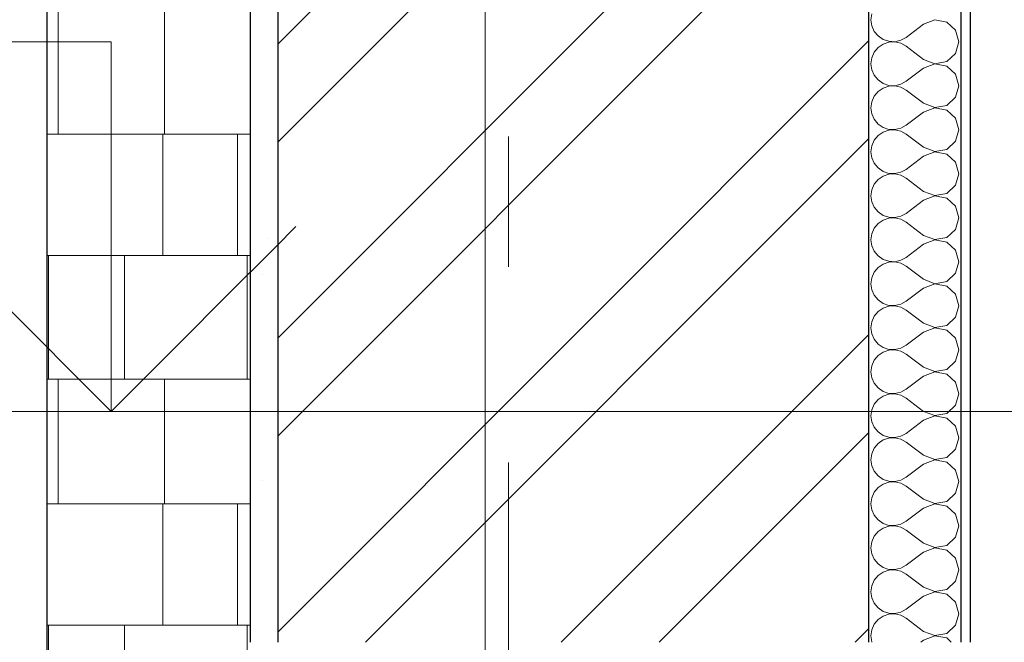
# Model space of a CAD drawing. Header units: millimetres. Extents: x -28821 to 130709, y -7627 to 10914.
# Tile 90 of 111: x 115726 to 116792, y 944 to 1618. Entities that reach past the tile are written whole.
import ezdxf
from ezdxf.enums import TextEntityAlignment as Align

# ---------------------------------------------------------------- set-up
doc = ezdxf.new("R2010")
doc.units = ezdxf.units.MM
doc.header["$MEASUREMENT"] = 0
doc.set_wipeout_variables(frame=1)
doc.linetypes.add('Wipeout_Contour', pattern=[1000, 0, -1000])
doc.linetypes.add('Штрих-Штриховая', pattern=[1093.611073, 529.166651, -211.666656, 141.111112, -211.666656])
for name, color, linetype, lineweight in [('2D - Общий_Ном._пера__74', 255, 'Continuous', 0), ('Конструктив - Стены Несущие_Ном._пера__101', 253, 'Continuous', 5), ('Конструктив - Стены Несущие_Ном._пера__21', 7, 'Continuous', 30), ('Новый_1_  перегородки НОВЫЕ_Ном._пера__1', 7, 'Continuous', 15), ('Новый_1_  перегородки НОВЫЕ_Ном._пера__21', 7, 'Continuous', 30), ('Размер - Осевые Размеры_Ном._пера__1', 7, 'Continuous', 15), ('Размер - Отметка Уровня_Ном._пера__120', 7, 'Continuous', 5), ('Элемент Модели - Оси_Ном._пера__1', 7, 'Continuous', 15), ('Элемент Модели - Оси_Ном._пера__2', 8, 'Continuous', 15)]:
    doc.layers.add(name, color=color, linetype=linetype, lineweight=lineweight)
for name, color, linetype in [('Конструктив - Стены Несущие', 7, 'Continuous'), ('Новый_1_  перегородки НОВЫЕ', 7, 'Continuous'), ('Размер - Осевые Размеры', 7, 'Continuous'), ('Размер - Отметка Уровня', 7, 'Continuous'), ('Элемент Модели - Оси', 7, 'Continuous')]:
    doc.layers.add(name, color=color, linetype=linetype)
doc.styles.add('СГЕНЕРИР_СТИЛЬ_1', font='arial.ttf')
doc.styles.add('СГЕНЕРИР_СТИЛЬ_3', font='calibri.ttf')
doc.dimstyles.new('СГЕНЕРИР_СТИЛЬ__5', dxfattribs={"dimtxt": 220.000005, "dimasz": 95, "dimexe": 0.18, "dimexo": 50, "dimgap": 0, "dimtad": 1, "dimdec": 0, "dimzin": 0, "dimdsep": 46, "dimtxsty": 'СГЕНЕРИР_СТИЛЬ_3', "dimblk": 'ARROWHEAD_6', "dimblk1": 'ARROWHEAD_6', "dimblk2": 'ARROWHEAD_6', "dimcen": 0.09, "dimclrd": 7, "dimclre": 7, "dimclrt": 7, "dimazin": 0, "dimtfac": 1, "dimtdec": 4, "dimtmove": 0, "dimatfit": 3, "dimfxl": 1, "dimtolj": 1, "dimtzin": 0, "dimarcsym": 0})
doc.dimstyles.new('СГЕНЕРИР_СТИЛЬ__6', dxfattribs={"dimtxt": 220.000005, "dimasz": 95, "dimexe": 0.18, "dimexo": 50, "dimgap": 0, "dimtad": 1, "dimtih": 1, "dimtoh": 1, "dimdec": 0, "dimzin": 0, "dimdsep": 46, "dimtxsty": 'СГЕНЕРИР_СТИЛЬ_3', "dimblk": 'ARROWHEAD_6', "dimblk1": 'ARROWHEAD_6', "dimblk2": 'ARROWHEAD_6', "dimcen": 0.09, "dimclrd": 7, "dimclre": 7, "dimclrt": 7, "dimazin": 0, "dimtfac": 1, "dimtdec": 4, "dimtmove": 0, "dimatfit": 3, "dimfxl": 1, "dimtolj": 1, "dimtzin": 0, "dimarcsym": 0})
pattern_1 = [(45, (90931.04, -2556.36), (-111.3693, 111.3693), [0, -105, 0, -157.5]), (110, (91281.04, -2556.36), (148.0016, 53.8682), [0, -77, 0, -133])]

# ---------------------------------------------------------------- blocks, each defined once
blk = doc.blocks.new('*X654', base_point=(90931, -2906.4))
at = {"layer": 'Конструктив - Стены Несущие_Ном._пера__101', "color": 253, "linetype": 'Continuous', "lineweight": 5}
for p, q in [((116648.6, 1624), (116647.7, 1617.5)), ((116647.7, 1617.5), (116648.6, 1610.9)), ((116648.6, 1610.9), (116651.3, 1604.9)), ((116704.8, 1612.7), (116685.8, 1598.4)), ((116717, 1617.4), (116704.8, 1612.7)), ((116729.8, 1614.9), (116717, 1617.4)), ((116739.4, 1606.2), (116729.8, 1614.9)), ((116651.3, 1604.9), (116655.5, 1599.9)), ((116655.5, 1599.9), (116660.9, 1596.2)), ((116742.9, 1593.6), (116739.4, 1606.2)), ((116660.9, 1591.1), (116655.5, 1587.4)), ((116660.9, 1596.2), (116667.1, 1594.1)), ((116667.1, 1593.2), (116660.9, 1591.1)), ((116667.1, 1594.1), (116673.7, 1593.7)), ((116673.7, 1593.5), (116667.1, 1593.2)), ((116673.7, 1593.7), (116680, 1595.2)), ((116680, 1592.1), (116673.7, 1593.5)), ((116680, 1595.2), (116685.8, 1598.4)), ((116685.8, 1588.9), (116680, 1592.1)), ((116739.4, 1581.1), (116742.9, 1593.6)), ((116651.3, 1582.4), (116648.6, 1576.3)), ((116655.5, 1587.4), (116651.3, 1582.4)), ((116704.8, 1574.6), (116685.8, 1588.9)), ((116729.8, 1572.3), (116739.4, 1581.1)), ((116648.6, 1576.3), (116647.7, 1569.8)), ((116647.7, 1569.8), (116648.6, 1563.3)), ((116704.8, 1574.6), (116717, 1569.9)), ((116717, 1569.7), (116704.8, 1565.1)), ((116717, 1569.9), (116729.8, 1572.3)), ((116729.8, 1567.3), (116717, 1569.7)), ((116648.6, 1563.3), (116651.3, 1557.3)), ((116651.3, 1557.3), (116655.5, 1552.3)), ((116704.8, 1565.1), (116685.8, 1550.8)), ((116739.4, 1558.5), (116729.8, 1567.3)), ((116742.9, 1546), (116739.4, 1558.5)), ((116655.5, 1552.3), (116660.9, 1548.5)), ((116660.9, 1548.5), (116667.1, 1546.4)), ((116667.1, 1546.4), (116673.7, 1546.1)), ((116673.7, 1546.1), (116680, 1547.6)), ((116680, 1547.6), (116685.8, 1550.8)), ((116655.5, 1539.8), (116651.3, 1534.7)), ((116660.9, 1543.5), (116655.5, 1539.8)), ((116667.1, 1545.6), (116660.9, 1543.5)), ((116673.7, 1545.9), (116667.1, 1545.6)), ((116680, 1544.4), (116673.7, 1545.9)), ((116685.8, 1541.3), (116680, 1544.4)), ((116704.8, 1527), (116685.8, 1541.3)), ((116739.4, 1533.5), (116742.9, 1546)), ((116648.6, 1528.7), (116647.7, 1522.2)), ((116651.3, 1534.7), (116648.6, 1528.7)), ((116704.8, 1527), (116717, 1522.3)), ((116729.8, 1524.7), (116739.4, 1533.5)), ((116647.7, 1522.2), (116648.6, 1515.7)), ((116648.6, 1515.7), (116651.3, 1509.7)), ((116704.8, 1517.5), (116685.8, 1503.2)), ((116717, 1522.1), (116704.8, 1517.5)), ((116717, 1522.3), (116729.8, 1524.7)), ((116729.8, 1519.7), (116717, 1522.1)), ((116739.4, 1510.9), (116729.8, 1519.7)), ((116651.3, 1509.7), (116655.5, 1504.6)), ((116655.5, 1504.6), (116660.9, 1500.9)), ((116742.9, 1498.4), (116739.4, 1510.9)), ((116660.9, 1495.9), (116655.5, 1492.2)), ((116660.9, 1500.9), (116667.1, 1498.8)), ((116667.1, 1498), (116660.9, 1495.9)), ((116667.1, 1498.8), (116673.7, 1498.5)), ((116673.7, 1498.3), (116667.1, 1498)), ((116673.7, 1498.5), (116680, 1500)), ((116680, 1496.8), (116673.7, 1498.3)), ((116680, 1500), (116685.8, 1503.2)), ((116685.8, 1493.6), (116680, 1496.8)), ((116704.8, 1479.4), (116685.8, 1493.6)), ((116739.4, 1485.9), (116742.9, 1498.4)), ((116651.3, 1487.1), (116648.6, 1481.1)), ((116655.5, 1492.2), (116651.3, 1487.1)), ((116729.8, 1477.1), (116739.4, 1485.9)), ((116648.6, 1481.1), (116647.7, 1474.6)), ((116647.7, 1474.6), (116648.6, 1468.1)), ((116704.8, 1479.4), (116717, 1474.7)), ((116717, 1474.5), (116704.8, 1469.8)), ((116717, 1474.7), (116729.8, 1477.1)), ((116729.8, 1472.1), (116717, 1474.5)), ((116739.4, 1463.3), (116729.8, 1472.1)), ((116648.6, 1468.1), (116651.3, 1462.1)), ((116651.3, 1462.1), (116655.5, 1457)), ((116704.8, 1469.8), (116685.8, 1455.5)), ((116742.9, 1450.8), (116739.4, 1463.3)), ((116655.5, 1457), (116660.9, 1453.3)), ((116660.9, 1453.3), (116667.1, 1451.2)), ((116667.1, 1451.2), (116673.7, 1450.9)), ((116673.7, 1450.7), (116667.1, 1450.4)), ((116673.7, 1450.9), (116680, 1452.4)), ((116680, 1449.2), (116673.7, 1450.7)), ((116680, 1452.4), (116685.8, 1455.5)), ((116739.4, 1438.3), (116742.9, 1450.8)), ((116655.5, 1444.6), (116651.3, 1439.5)), ((116660.9, 1448.3), (116655.5, 1444.6)), ((116667.1, 1450.4), (116660.9, 1448.3)), ((116685.8, 1446), (116680, 1449.2)), ((116704.8, 1431.7), (116685.8, 1446)), ((116648.6, 1433.5), (116647.7, 1427)), ((116651.3, 1439.5), (116648.6, 1433.5)), ((116704.8, 1431.7), (116717, 1427.1)), ((116717, 1427.1), (116729.8, 1429.5)), ((116729.8, 1429.5), (116739.4, 1438.3)), ((116647.7, 1427), (116648.6, 1420.5)), ((116648.6, 1420.5), (116651.3, 1414.5)), ((116704.8, 1422.2), (116685.8, 1407.9)), ((116717, 1426.9), (116704.8, 1422.2)), ((116729.8, 1424.5), (116717, 1426.9)), ((116739.4, 1415.7), (116729.8, 1424.5)), ((116651.3, 1414.5), (116655.5, 1409.4)), ((116655.5, 1409.4), (116660.9, 1405.7)), ((116680, 1404.8), (116685.8, 1407.9)), ((116742.9, 1403.2), (116739.4, 1415.7)), ((116660.9, 1400.7), (116655.5, 1396.9)), ((116660.9, 1405.7), (116667.1, 1403.6)), ((116667.1, 1402.8), (116660.9, 1400.7)), ((116667.1, 1403.6), (116673.7, 1403.3)), ((116673.7, 1403.1), (116667.1, 1402.8)), ((116673.7, 1403.3), (116680, 1404.8)), ((116680, 1401.6), (116673.7, 1403.1)), ((116685.8, 1398.4), (116680, 1401.6)), ((116704.8, 1384.1), (116685.8, 1398.4)), ((116739.4, 1390.6), (116742.9, 1403.2)), ((116651.3, 1391.9), (116648.6, 1385.9)), ((116655.5, 1396.9), (116651.3, 1391.9)), ((116729.8, 1381.9), (116739.4, 1390.6)), ((116648.6, 1385.9), (116647.7, 1379.4)), ((116647.7, 1379.4), (116648.6, 1372.9)), ((116704.8, 1384.1), (116717, 1379.5)), ((116717, 1379.3), (116704.8, 1374.6)), ((116717, 1379.5), (116729.8, 1381.9)), ((116729.8, 1376.8), (116717, 1379.3)), ((116739.4, 1368.1), (116729.8, 1376.8)), ((116648.6, 1372.9), (116651.3, 1366.8)), ((116651.3, 1366.8), (116655.5, 1361.8)), ((116704.8, 1374.6), (116685.8, 1360.3)), ((116742.9, 1355.5), (116739.4, 1368.1)), ((116655.5, 1361.8), (116660.9, 1358.1)), ((116660.9, 1358.1), (116667.1, 1356)), ((116667.1, 1355.1), (116660.9, 1353)), ((116667.1, 1356), (116673.7, 1355.6)), ((116673.7, 1355.5), (116667.1, 1355.1)), ((116673.7, 1355.6), (116680, 1357.1)), ((116680, 1354), (116673.7, 1355.5)), ((116680, 1357.1), (116685.8, 1360.3)), ((116739.4, 1343), (116742.9, 1355.5)), ((116651.3, 1344.3), (116648.6, 1338.2)), ((116655.5, 1349.3), (116651.3, 1344.3)), ((116660.9, 1353), (116655.5, 1349.3)), ((116685.8, 1350.8), (116680, 1354)), ((116704.8, 1336.5), (116685.8, 1350.8)), ((116648.6, 1338.2), (116647.7, 1331.7)), ((116704.8, 1336.5), (116717, 1331.8)), ((116717, 1331.8), (116729.8, 1334.3)), ((116729.8, 1334.3), (116739.4, 1343)), ((116647.7, 1331.7), (116648.6, 1325.2)), ((116648.6, 1325.2), (116651.3, 1319.2)), ((116704.8, 1327), (116685.8, 1312.7)), ((116717, 1331.6), (116704.8, 1327)), ((116729.8, 1329.2), (116717, 1331.6)), ((116739.4, 1320.4), (116729.8, 1329.2)), ((116651.3, 1319.2), (116655.5, 1314.2)), ((116655.5, 1314.2), (116660.9, 1310.4)), ((116680, 1309.5), (116685.8, 1312.7)), ((116742.9, 1307.9), (116739.4, 1320.4)), ((116655.5, 1301.7), (116651.3, 1296.6)), ((116660.9, 1305.4), (116655.5, 1301.7)), ((116660.9, 1310.4), (116667.1, 1308.3)), ((116667.1, 1307.5), (116660.9, 1305.4)), ((116667.1, 1308.3), (116673.7, 1308)), ((116673.7, 1307.8), (116667.1, 1307.5)), ((116673.7, 1308), (116680, 1309.5)), ((116680, 1306.3), (116673.7, 1307.8)), ((116685.8, 1303.2), (116680, 1306.3)), ((116704.8, 1288.9), (116685.8, 1303.2)), ((116739.4, 1295.4), (116742.9, 1307.9)), ((116648.6, 1290.6), (116647.7, 1284.1)), ((116651.3, 1296.6), (116648.6, 1290.6)), ((116729.8, 1286.6), (116739.4, 1295.4)), ((116647.7, 1284.1), (116648.6, 1277.6)), ((116704.8, 1288.9), (116717, 1284.2)), ((116717, 1284), (116704.8, 1279.4)), ((116717, 1284.2), (116729.8, 1286.6)), ((116729.8, 1281.6), (116717, 1284)), ((116739.4, 1272.8), (116729.8, 1281.6)), ((116648.6, 1277.6), (116651.3, 1271.6)), ((116651.3, 1271.6), (116655.5, 1266.5)), ((116704.8, 1279.4), (116685.8, 1265.1)), ((116742.9, 1260.3), (116739.4, 1272.8)), ((116655.5, 1266.5), (116660.9, 1262.8)), ((116660.9, 1262.8), (116667.1, 1260.7)), ((116667.1, 1259.9), (116660.9, 1257.8)), ((116667.1, 1260.7), (116673.7, 1260.4)), ((116673.7, 1260.2), (116667.1, 1259.9)), ((116673.7, 1260.4), (116680, 1261.9)), ((116680, 1258.7), (116673.7, 1260.2)), ((116680, 1261.9), (116685.8, 1265.1)), ((116685.8, 1255.5), (116680, 1258.7)), ((116739.4, 1247.8), (116742.9, 1260.3)), ((116651.3, 1249), (116648.6, 1243)), ((116655.5, 1254.1), (116651.3, 1249)), ((116660.9, 1257.8), (116655.5, 1254.1)), ((116704.8, 1241.3), (116685.8, 1255.5)), ((116648.6, 1243), (116647.7, 1236.5)), ((116704.8, 1241.3), (116717, 1236.6)), ((116717, 1236.6), (116729.8, 1239)), ((116729.8, 1239), (116739.4, 1247.8)), ((116647.7, 1236.5), (116648.6, 1230)), ((116648.6, 1230), (116651.3, 1224)), ((116704.8, 1231.7), (116685.8, 1217.5)), ((116717, 1236.4), (116704.8, 1231.7)), ((116729.8, 1234), (116717, 1236.4)), ((116739.4, 1225.2), (116729.8, 1234)), ((116651.3, 1224), (116655.5, 1218.9)), ((116655.5, 1218.9), (116660.9, 1215.2)), ((116680, 1214.3), (116685.8, 1217.5)), ((116742.9, 1212.7), (116739.4, 1225.2)), ((116655.5, 1206.5), (116651.3, 1201.4)), ((116660.9, 1210.2), (116655.5, 1206.5)), ((116660.9, 1215.2), (116667.1, 1213.1)), ((116667.1, 1212.3), (116660.9, 1210.2)), ((116667.1, 1213.1), (116673.7, 1212.8)), ((116673.7, 1212.6), (116667.1, 1212.3)), ((116673.7, 1212.8), (116680, 1214.3)), ((116680, 1211.1), (116673.7, 1212.6)), ((116685.8, 1207.9), (116680, 1211.1)), ((116704.8, 1193.6), (116685.8, 1207.9)), ((116739.4, 1200.2), (116742.9, 1212.7)), ((116648.6, 1195.4), (116647.7, 1188.9)), ((116651.3, 1201.4), (116648.6, 1195.4)), ((116729.8, 1191.4), (116739.4, 1200.2)), ((116647.7, 1188.9), (116648.6, 1182.4)), ((116704.8, 1184.1), (116685.8, 1169.8)), ((116704.8, 1193.6), (116717, 1189)), ((116717, 1188.8), (116704.8, 1184.1)), ((116717, 1189), (116729.8, 1191.4)), ((116729.8, 1186.4), (116717, 1188.8)), ((116739.4, 1177.6), (116729.8, 1186.4)), ((116648.6, 1182.4), (116651.3, 1176.4)), ((116651.3, 1176.4), (116655.5, 1171.3)), ((116742.9, 1165.1), (116739.4, 1177.6)), ((116655.5, 1171.3), (116660.9, 1167.6)), ((116660.9, 1162.6), (116655.5, 1158.8)), ((116660.9, 1167.6), (116667.1, 1165.5)), ((116667.1, 1164.7), (116660.9, 1162.6)), ((116667.1, 1165.5), (116673.7, 1165.2)), ((116673.7, 1165), (116667.1, 1164.7)), ((116673.7, 1165.2), (116680, 1166.7)), ((116680, 1163.5), (116673.7, 1165)), ((116680, 1166.7), (116685.8, 1169.8)), ((116685.8, 1160.3), (116680, 1163.5)), ((116739.4, 1152.6), (116742.9, 1165.1)), ((116651.3, 1153.8), (116648.6, 1147.8)), ((116655.5, 1158.8), (116651.3, 1153.8)), ((116704.8, 1146), (116685.8, 1160.3)), ((116729.8, 1143.8), (116739.4, 1152.6)), ((116648.6, 1147.8), (116647.7, 1141.3)), ((116647.7, 1141.3), (116648.6, 1134.8)), ((116704.8, 1146), (116717, 1141.4)), ((116717, 1141.2), (116704.8, 1136.5)), ((116717, 1141.4), (116729.8, 1143.8)), ((116729.8, 1138.7), (116717, 1141.2)), ((116648.6, 1134.8), (116651.3, 1128.7)), ((116704.8, 1136.5), (116685.8, 1122.2)), ((116739.4, 1130), (116729.8, 1138.7)), ((116651.3, 1128.7), (116655.5, 1123.7)), ((116655.5, 1123.7), (116660.9, 1120)), ((116660.9, 1120), (116667.1, 1117.9)), ((116680, 1119), (116685.8, 1122.2)), ((116742.9, 1117.5), (116739.4, 1130)), ((116655.5, 1111.2), (116651.3, 1106.2)), ((116660.9, 1114.9), (116655.5, 1111.2)), ((116667.1, 1117), (116660.9, 1114.9)), ((116667.1, 1117.9), (116673.7, 1117.5)), ((116673.7, 1117.4), (116667.1, 1117)), ((116673.7, 1117.5), (116680, 1119)), ((116680, 1115.9), (116673.7, 1117.4)), ((116685.8, 1112.7), (116680, 1115.9)), ((116704.8, 1098.4), (116685.8, 1112.7)), ((116739.4, 1104.9), (116742.9, 1117.5)), ((116648.6, 1100.1), (116647.7, 1093.6)), ((116651.3, 1106.2), (116648.6, 1100.1)), ((116729.8, 1096.2), (116739.4, 1104.9)), ((116647.7, 1093.6), (116648.6, 1087.1)), ((116704.8, 1088.9), (116685.8, 1074.6)), ((116704.8, 1098.4), (116717, 1093.7)), ((116717, 1093.5), (116704.8, 1088.9)), ((116717, 1093.7), (116729.8, 1096.2)), ((116729.8, 1091.1), (116717, 1093.5)), ((116739.4, 1082.4), (116729.8, 1091.1)), ((116648.6, 1087.1), (116651.3, 1081.1)), ((116651.3, 1081.1), (116655.5, 1076.1)), ((116742.9, 1069.8), (116739.4, 1082.4)), ((116655.5, 1076.1), (116660.9, 1072.3)), ((116660.9, 1067.3), (116655.5, 1063.6)), ((116660.9, 1072.3), (116667.1, 1070.2)), ((116667.1, 1069.4), (116660.9, 1067.3)), ((116667.1, 1070.2), (116673.7, 1069.9)), ((116673.7, 1069.7), (116667.1, 1069.4)), ((116673.7, 1069.9), (116680, 1071.4)), ((116680, 1068.3), (116673.7, 1069.7)), ((116680, 1071.4), (116685.8, 1074.6)), ((116685.8, 1065.1), (116680, 1068.3)), ((116739.4, 1057.3), (116742.9, 1069.8)), ((116651.3, 1058.5), (116648.6, 1052.5)), ((116655.5, 1063.6), (116651.3, 1058.5)), ((116704.8, 1050.8), (116685.8, 1065.1)), ((116729.8, 1048.5), (116739.4, 1057.3)), ((116648.6, 1052.5), (116647.7, 1046)), ((116647.7, 1046), (116648.6, 1039.5)), ((116704.8, 1050.8), (116717, 1046.1)), ((116717, 1045.9), (116704.8, 1041.3)), ((116717, 1046.1), (116729.8, 1048.5)), ((116729.8, 1043.5), (116717, 1045.9)), ((116648.6, 1039.5), (116651.3, 1033.5)), ((116704.8, 1041.3), (116685.8, 1027)), ((116739.4, 1034.7), (116729.8, 1043.5)), ((116742.9, 1022.2), (116739.4, 1034.7)), ((116651.3, 1033.5), (116655.5, 1028.4)), ((116655.5, 1028.4), (116660.9, 1024.7)), ((116660.9, 1024.7), (116667.1, 1022.6)), ((116680, 1023.8), (116685.8, 1027)), ((116655.5, 1016), (116651.3, 1010.9)), ((116660.9, 1019.7), (116655.5, 1016)), ((116667.1, 1021.8), (116660.9, 1019.7)), ((116667.1, 1022.6), (116673.7, 1022.3)), ((116673.7, 1022.1), (116667.1, 1021.8)), ((116673.7, 1022.3), (116680, 1023.8)), ((116680, 1020.6), (116673.7, 1022.1)), ((116685.8, 1017.5), (116680, 1020.6)), ((116704.8, 1003.2), (116685.8, 1017.5)), ((116739.4, 1009.7), (116742.9, 1022.2)), ((116648.6, 1004.9), (116647.7, 998.4)), ((116651.3, 1010.9), (116648.6, 1004.9)), ((116704.8, 1003.2), (116717, 998.5)), ((116729.8, 1000.9), (116739.4, 1009.7)), ((116647.7, 998.4), (116648.6, 991.9)), ((116648.6, 991.9), (116651.3, 985.9)), ((116704.8, 993.6), (116685.8, 979.4)), ((116717, 998.3), (116704.8, 993.6)), ((116717, 998.5), (116729.8, 1000.9)), ((116729.8, 995.9), (116717, 998.3)), ((116739.4, 987.1), (116729.8, 995.9)), ((116651.3, 985.9), (116655.5, 980.8)), ((116742.9, 974.6), (116739.4, 987.1)), ((116655.5, 980.8), (116660.9, 977.1)), ((116660.9, 972.1), (116655.5, 968.4)), ((116660.9, 977.1), (116667.1, 975)), ((116667.1, 974.2), (116660.9, 972.1)), ((116667.1, 975), (116673.7, 974.7)), ((116673.7, 974.5), (116667.1, 974.2)), ((116673.7, 974.7), (116680, 976.2)), ((116680, 973), (116673.7, 974.5)), ((116680, 976.2), (116685.8, 979.4)), ((116685.8, 969.8), (116680, 973)), ((116739.4, 962.1), (116742.9, 974.6)), ((116651.3, 963.3), (116648.6, 957.3)), ((116655.5, 968.4), (116651.3, 963.3)), ((116704.8, 955.5), (116685.8, 969.8)), ((116729.8, 953.3), (116739.4, 962.1)), ((116648.6, 957.3), (116647.7, 950.8)), ((116647.7, 950.8), (116648.6, 944.3)), ((116704.8, 955.5), (116717, 950.9)), ((116717, 950.7), (116704.8, 946)), ((116717, 950.9), (116729.8, 953.3)), ((116729.8, 948.3), (116717, 950.7)), ((116648.6, 944.3), (116648.9, 943.6)), ((116704.8, 946), (116701.7, 943.6)), ((116734.8, 943.6), (116729.8, 948.3))]:
    blk.add_line(p, q, dxfattribs=at)
blk = doc.blocks.new('Элемент Разреза_563_3', base_point=(90931, -2906.4))
at = {"color": 254, "linetype": 'Wipeout_Contour', "lineweight": 0, "ltscale": 465494.242677}
blk.add_wipeout([(116005.3, 4643.6), (116005.3, 943.6), (116645.3, 943.6), (116645.3, 4643.6)], dxfattribs=at).dxf.layer = 'Конструктив - Стены Несущие'
at = {"color": 254, "linetype": 'Wipeout_Contour', "lineweight": 0, "ltscale": 467193.539551}
blk.add_wipeout([(116745.3, 943.6), (116755.3, 943.6), (116755.3, 4643.6), (116745.3, 4643.6)], dxfattribs=at).dxf.layer = 'Конструктив - Стены Несущие'
at = {"layer": 'Конструктив - Стены Несущие_Ном._пера__101', "linetype": 'Continuous', "lineweight": 5}
h = blk.add_hatch(dxfattribs=at)
h.set_pattern_fill('КИРПИЧ_01_0003', color=253, style=0, pattern_type=2)
h.set_pattern_definition([(45, (90931.04, -2906.36), (-159.099, 159.099), []), (45, (90878, -2853.32), (-159.099, 159.099), [])])
h.paths.add_polyline_path([(116005.3, 4643.6), (116005.3, 943.6), (116645.3, 943.6), (116645.3, 4643.6)])
h = blk.add_hatch(dxfattribs=at)
h.set_pattern_fill('ШТУКАТУРКА__ГИПС_01_0003', color=253, style=0, pattern_type=2)
h.set_pattern_definition(pattern_1)
h.paths.add_polyline_path([(116745.3, 943.6), (116755.3, 943.6), (116755.3, 4643.6), (116745.3, 4643.6)])
at = {"layer": 'Конструктив - Стены Несущие_Ном._пера__21', "color": 7, "linetype": 'Continuous', "lineweight": 30}
blk.add_line((116755.3, 4643.6), (116755.3, 943.6), dxfattribs=at)
at = {"color": 254, "linetype": 'Wipeout_Contour', "lineweight": 0, "ltscale": 464154.798202}
blk.add_wipeout([(115975.3, 943.6), (116005.3, 943.6), (116005.3, 4643.6), (115975.3, 4643.6)], dxfattribs=at).dxf.layer = 'Конструктив - Стены Несущие'
at = {"color": 254, "linetype": 'Wipeout_Contour', "lineweight": 0, "ltscale": 466973.630052}
blk.add_wipeout([(116645.3, 4643.6), (116645.3, 943.6), (116745.3, 943.6), (116745.3, 4643.6)], dxfattribs=at).dxf.layer = 'Конструктив - Стены Несущие'
at = {"layer": 'Конструктив - Стены Несущие_Ном._пера__101', "linetype": 'Continuous', "lineweight": 5}
h = blk.add_hatch(dxfattribs=at)
h.set_pattern_fill('ШТУКАТУРКА__ГИПС_01_0003', color=253, style=0, pattern_type=2)
h.set_pattern_definition(pattern_1)
h.paths.add_polyline_path([(115975.3, 943.6), (116005.3, 943.6), (116005.3, 4643.6), (115975.3, 4643.6)])
at = {"layer": 'Конструктив - Стены Несущие_Ном._пера__21', "color": 7, "linetype": 'Continuous', "lineweight": 30}
for p, q in [((115975.3, 4643.6), (115975.3, 943.6)), ((116005.3, 4643.6), (116005.3, 943.6)), ((116645.3, 4643.6), (116645.3, 943.6)), ((116745.3, 4643.6), (116745.3, 943.6))]:
    blk.add_line(p, q, dxfattribs=at)
at = {"layer": 'Конструктив - Стены Несущие', "lineweight": 0}
blk.add_blockref('*X654', (90931, -2906.4), dxfattribs=at)
blk = doc.blocks.new('*X699', base_point=(90931, -2906.4))
at = {"layer": 'Новый_1_  перегородки НОВЫЕ_Ном._пера__1', "color": 7, "linetype": 'Continuous', "lineweight": 15}
for p, q in [((115767.5, 1493.6), (115767.5, 1628.4)), ((115882.7, 1493.6), (115882.7, 1628.4)), ((115975.3, 1493.6), (115755.1, 1493.6)), ((115880.9, 1362.3), (115880.9, 1493.6)), ((115961.5, 1362.3), (115961.5, 1493.6)), ((115975.3, 1362.3), (115755.1, 1362.3)), ((115756.9, 1228.4), (115756.9, 1362.3)), ((115839.3, 1228.4), (115839.3, 1362.3)), ((115972.1, 1228.4), (115972.1, 1362.3)), ((115975.3, 1228.4), (115755.1, 1228.4)), ((115767.5, 1093.6), (115767.5, 1228.4)), ((115882.7, 1093.6), (115882.7, 1228.4)), ((115975.3, 1093.6), (115755.1, 1093.6)), ((115880.9, 962.3), (115880.9, 1093.6)), ((115961.5, 962.3), (115961.5, 1093.6)), ((115975.3, 962.3), (115755.1, 962.3)), ((115756.9, 843.6), (115756.9, 962.3)), ((115839.3, 843.6), (115839.3, 962.3)), ((115972.1, 828.4), (115972.1, 962.3))]:
    blk.add_line(p, q, dxfattribs=at)
blk = doc.blocks.new('*X700', base_point=(90931, -2906.4))
at = {"layer": 'Новый_1_  перегородки НОВЫЕ_Ном._пера__1', "color": 7, "linetype": 'Continuous', "lineweight": 15}
for p, q in [((115767.5, 1493.6), (115767.5, 1628.4)), ((115882.7, 1493.6), (115882.7, 1628.4)), ((115975.3, 1493.6), (115755.1, 1493.6)), ((115880.9, 1362.3), (115880.9, 1493.6)), ((115961.5, 1362.3), (115961.5, 1493.6)), ((115975.3, 1362.3), (115755.1, 1362.3)), ((115756.9, 1228.4), (115756.9, 1362.3)), ((115839.3, 1228.4), (115839.3, 1362.3)), ((115972.1, 1228.4), (115972.1, 1362.3)), ((115975.3, 1228.4), (115755.1, 1228.4)), ((115767.5, 1093.6), (115767.5, 1228.4)), ((115882.7, 1093.6), (115882.7, 1228.4)), ((115975.3, 1093.6), (115755.1, 1093.6)), ((115880.9, 962.3), (115880.9, 1093.6)), ((115961.5, 962.3), (115961.5, 1093.6)), ((115975.3, 962.3), (115755.1, 962.3)), ((115756.9, 843.6), (115756.9, 962.3)), ((115839.3, 843.6), (115839.3, 962.3)), ((115972.1, 828.4), (115972.1, 962.3))]:
    blk.add_line(p, q, dxfattribs=at)
blk = doc.blocks.new('Элемент Разреза_600_3', base_point=(90931, -2906.4))
at = {"layer": 'Новый_1_  перегородки НОВЫЕ_Ном._пера__21', "color": 7, "linetype": 'Continuous', "lineweight": 30}
blk.add_line((115755.1, 4123.6), (115755.1, 843.6), dxfattribs=at)
at = {"layer": 'Новый_1_  перегородки НОВЫЕ', "lineweight": 0}
for name in ['*X699', '*X700']:
    blk.add_blockref(name, (90931, -2906.4), dxfattribs=at)
blk = doc.blocks.new('Стандартный Маркер Сетки[48]_3', base_point=(116255.3, 9593.6))
at = {"layer": 'Элемент Модели - Оси_Ном._пера__2', "color": 8, "linetype": 'Штрих-Штриховая', "lineweight": 15}
blk.add_line((116255.3, 8793.6), (116255.3, -5106.4), dxfattribs=at)
at = {"layer": 'Элемент Модели - Оси_Ном._пера__1', "color": 7, "lineweight": 15, "style": 'СГЕНЕРИР_СТИЛЬ_1'}
blk.add_attdef('AC_MarkerText_1', text='', height=350, rotation=360, dxfattribs=at).set_placement((116255.3, -6206.4), align=Align.TOP_CENTER)
blk = doc.blocks.new('Стандартный Маркер Сетки[49]_3', base_point=(116255.3, 9593.6))
at = {"layer": 'Элемент Модели - Оси_Ном._пера__2', "color": 8, "linetype": 'Штрих-Штриховая', "lineweight": 15}
blk.add_line((116255.3, 8793.6), (116255.3, -5106.4), dxfattribs=at)
at = {"layer": 'Элемент Модели - Оси_Ном._пера__1', "color": 7, "lineweight": 15, "style": 'СГЕНЕРИР_СТИЛЬ_1'}
blk.add_attdef('AC_MarkerText_1', text='', height=350, rotation=360, dxfattribs=at).set_placement((116255.3, -6206.4), align=Align.TOP_CENTER)
blk = doc.blocks.new('*D761', base_point=(90931, -2906.4))
at = {"layer": 'Размер - Осевые Размеры_Ном._пера__1', "color": 7, "linetype": 'Continuous', "lineweight": 15, "transparency": 16777216}
for p, q in [((116645.3, 1244.1), (116645.3, 2052.1)), ((117890.3, 1793.5), (117890.3, 2052.1)), ((116695.3, 2008.3), (116595.3, 1908.3)), ((117940.3, 2008.3), (117840.3, 1908.3)), ((116570.3, 1958.3), (116645.3, 1958.3)), ((116645.3, 1958.3), (117890.3, 1958.3))]:
    blk.add_line(p, q, dxfattribs=at)
at = {"layer": 'Размер - Осевые Размеры_Ном._пера__1', "color": 7, "lineweight": 15, "transparency": 16777216, "insert": (116871.2, 2002.3), "char_height": 220, "attachment_point": 7, "style": 'СГЕНЕРИР_СТИЛЬ_3'}
blk.add_mtext('\\A1;1\\~245', dxfattribs=at)
blk = doc.blocks.new('ARROWHEAD_6')
at = {"color": 0, "linetype": 'Continuous', "lineweight": 0}
for p, q in [((-0.5, -0.5), (0.5, 0.5)), ((0, 0), (-1, 0))]:
    blk.add_line(p, q, dxfattribs=at)
blk = doc.blocks.new('*D763', base_point=(90931, -2906.4))
at = {"layer": 'Размер - Осевые Размеры_Ном._пера__1', "color": 7, "linetype": 'Continuous', "lineweight": 15, "transparency": 16777216}
for p, q in [((117221.7, 1243.5), (117321.7, 1143.5)), ((117880.3, 1193.5), (117177.9, 1193.5)), ((117271.7, -906.5), (117271.7, 1193.5)), ((117221.7, -856.5), (117321.7, -956.5)), ((117365.4, -906.5), (115874.9, -906.5)), ((117271.7, -981.5), (117271.7, -906.5))]:
    blk.add_line(p, q, dxfattribs=at)
at = {"layer": 'Размер - Осевые Размеры_Ном._пера__1', "color": 7, "lineweight": 15, "transparency": 16777216, "char_height": 220, "attachment_point": 7, "rotation": 90, "style": 'СГЕНЕРИР_СТИЛЬ_3'}
for s, insert in [('\\A1;550', (117227.7, 608.3)), ('\\A1;2\\~100', (117227.7, -520.7))]:
    blk.add_mtext(s, dxfattribs=dict(at, insert=insert))
blk = doc.blocks.new('Отметка высоты (ГОСТ)[62]_3', base_point=(115824.9, 1193.5))
at = {"layer": 'Размер - Отметка Уровня_Ном._пера__120', "color": 7, "linetype": 'Continuous', "lineweight": 5}
for p, q in [((115824.9, 1593.5), (114678.3, 1593.5)), ((115824.9, 1193.5), (115824.9, 1593.5)), ((115824.9, 1193.5), (115624.9, 1393.5)), ((115824.9, 1193.5), (116024.9, 1393.5)), ((117564.7, 1193.5), (115624.9, 1193.5))]:
    blk.add_line(p, q, dxfattribs=at)
at = {"layer": 'Размер - Отметка Уровня_Ном._пера__120', "color": 7, "lineweight": 5, "style": 'СГЕНЕРИР_СТИЛЬ_1'}
blk.add_attdef('addText', text='', height=150, dxfattribs=at).set_placement((115564.9, 1357.8), align=Align.BOTTOM_RIGHT)

msp = doc.modelspace()

# ---------------------------------------------------------------- block references
at = {"layer": 'Конструктив - Стены Несущие', "lineweight": 0}
msp.add_blockref('Элемент Разреза_563_3', (90931, -2906.4), dxfattribs=at)

# ---------------------------------------------------------------- next in the draw order: linework, layer by layer
at = {"layer": '2D - Общий_Ном._пера__74', "color": 255, "linetype": 'Continuous', "lineweight": 0, "flags": 128}
msp.add_lwpolyline([(115192.2, 9600.9), (116230, 9600.9), (116230, -2986), (115192.2, -2986)], close=True, dxfattribs=at)

# ---------------------------------------------------------------- next in the draw order: block references
at = {"layer": 'Новый_1_  перегородки НОВЫЕ', "lineweight": 0}
msp.add_blockref('Элемент Разреза_600_3', (90931, -2906.4), dxfattribs=at)
at = {"layer": 'Размер - Отметка Уровня', "color": 104, "linetype": 'Continuous', "lineweight": 15, "true_color": 0x029e21}
msp.add_blockref('Отметка высоты (ГОСТ)[62]_3', (115824.9, 1193.5), dxfattribs=at)
at = {"layer": 'Элемент Модели - Оси', "color": 8, "linetype": 'Continuous', "lineweight": 15}
for name in ['Стандартный Маркер Сетки[48]_3', 'Стандартный Маркер Сетки[49]_3']:
    msp.add_blockref(name, (116255.3, 9593.6), dxfattribs=at)

# ---------------------------------------------------------------- next in the draw order: dimensions: what is measured, and where the dimension line sits
at = {"layer": 'Размер - Осевые Размеры', "color": 7, "linetype": 'Continuous', "lineweight": 15}
dim = msp.add_linear_dim(base=(117890.3, 1958.3), p1=(116645.3, 1194.1), p2=(117890.3, 1743.5), dimstyle='СГЕНЕРИР_СТИЛЬ__6', dxfattribs=at)
dim.commit()
dim.dimension.update_dxf_attribs({"geometry": '*D761', "text_midpoint": (117248.6, 2112.3), "dimtype": 160})
dim = msp.add_linear_dim(base=(117271.7, 1193.5), p1=(115824.9, -906.5), p2=(117930.3, 1193.5), angle=90, dimstyle='СГЕНЕРИР_СТИЛЬ__5', dxfattribs=at)
dim.commit()
dim.dimension.update_dxf_attribs({"geometry": '*D763', "text_midpoint": (117117.7, -143.3), "dimtype": 160, "text_rotation": 90})

doc.saveas('drawing.dxf')
